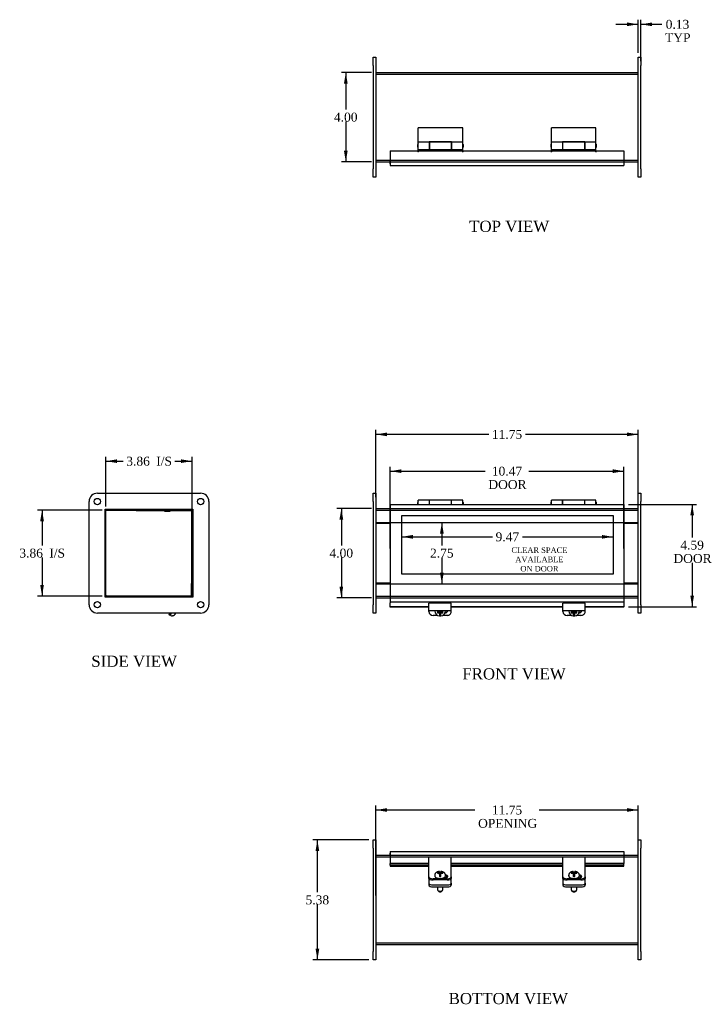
# Model space of a CAD drawing. Header units: inches. Extents: x 2 to 77.1, y 4.3 to 51.1.
# Tile 1 of 3: x 2 to 32.8, y 4.3 to 48.4. Entities that reach past the tile are written whole.
import ezdxf
from ezdxf.enums import TextEntityAlignment as Align
from ezdxf.lldxf.tags import DXFTag

# ---------------------------------------------------------------- set-up
doc = ezdxf.new("R2010")
doc.units = ezdxf.units.IN
doc.header["$MEASUREMENT"] = 0
for name, color, linetype in [('COM40176', 7, 'CONTINUOUS'), ('COM49226', 7, 'CONTINUOUS'), ('COM49227', 7, 'CONTINUOUS'), ('COM50014', 7, 'CONTINUOUS'), ('COM52631', 7, 'CONTINUOUS'), ('COM71012', 7, 'CONTINUOUS'), ('DEFAULT', 7, 'CONTINUOUS'), ('DV1_DEFAULT', 7, 'CONTINUOUS'), ('GSK11095', 7, 'CONTINUOUS'), ('HNG11000', 7, 'CONTINUOUS'), ('QLB30098', 7, 'CONTINUOUS'), ('SCS19419', 7, 'CONTINUOUS')]:
    doc.layers.add(name, color=color, linetype=linetype)
doc.styles.add('SEACAD_TIMES_NEW_ROMAN', font='times.ttf')
tags = doc.linetypes.add('HIDDEN2', pattern=[0.1875, 0.125, -0.0625]).pattern_tags.tags
tags[6:7] = [DXFTag(74, 4), DXFTag(75, 0), DXFTag(340, '0'), DXFTag(46, 0.0), DXFTag(50, 0.0), DXFTag(44, 0.0), DXFTag(45, 0.0)]
tags[4:5] = [DXFTag(74, 4), DXFTag(75, 0), DXFTag(340, '0'), DXFTag(46, 0.0), DXFTag(50, 0.0), DXFTag(44, 0.0), DXFTag(45, 0.0)]

# ---------------------------------------------------------------- blocks, each defined once
blk = doc.blocks.new('GDIMGGROUP')
at = {"layer": 'DEFAULT', "linetype": 'Continuous'}
for points in [[(16.51, 45.557), (16.677, 45.557), (16.594, 46.057)], [(16.51, 42.557), (16.594, 42.057), (16.677, 42.557)]]:
    blk.add_hatch(color=136, dxfattribs=at).paths.add_polyline_path(points)
at = {"layer": 'DEFAULT', "color": 136, "linetype": 'Continuous'}
for p, q in [((17.744, 46.057), (16.394, 46.057)), ((16.594, 46.057), (16.594, 44.397)), ((16.594, 43.857), (16.594, 42.057)), ((17.744, 42.057), (16.394, 42.057))]:
    blk.add_line(p, q, dxfattribs=at)
at = {"layer": 'DEFAULT', "color": 136, "linetype": 'Continuous', "style": 'SEACAD_TIMES_NEW_ROMAN'}
blk.add_text('4.00', height=0.4, dxfattribs=at).set_placement((16.063, 44.257), align=Align.TOP_LEFT)
blk = doc.blocks.new('GDIMGGROUP1')
at = {"layer": 'DEFAULT', "linetype": 'Continuous'}
for points in [[(16.31, 26.003), (16.477, 26.003), (16.394, 26.503)], [(16.31, 23.003), (16.394, 22.503), (16.477, 23.003)]]:
    blk.add_hatch(color=136, dxfattribs=at).paths.add_polyline_path(points)
at = {"layer": 'DEFAULT', "color": 136, "linetype": 'Continuous'}
for p, q in [((17.744, 26.503), (16.194, 26.503)), ((16.394, 26.503), (16.394, 24.843)), ((16.394, 24.303), (16.394, 22.503)), ((17.744, 22.503), (16.194, 22.503))]:
    blk.add_line(p, q, dxfattribs=at)
at = {"layer": 'DEFAULT', "color": 136, "linetype": 'Continuous', "style": 'SEACAD_TIMES_NEW_ROMAN'}
blk.add_text('4.00', height=0.4, dxfattribs=at).set_placement((15.863, 24.703), align=Align.TOP_LEFT)
blk = doc.blocks.new('GDIMGGROUP3')
at = {"layer": 'DEFAULT', "linetype": 'Continuous'}
for points in [[(18.444, 29.911), (17.944, 29.827), (18.444, 29.744)], [(29.194, 29.911), (29.194, 29.744), (29.694, 29.827)]]:
    blk.add_hatch(color=136, dxfattribs=at).paths.add_polyline_path(points)
at = {"layer": 'DEFAULT', "color": 136, "linetype": 'Continuous'}
for p, q in [((17.944, 27.015), (17.944, 30.027)), ((29.694, 27.015), (29.694, 30.027)), ((22.997, 29.827), (17.944, 29.827)), ((29.694, 29.827), (24.642, 29.827))]:
    blk.add_line(p, q, dxfattribs=at)
at = {"layer": 'DEFAULT', "color": 136, "linetype": 'Continuous', "style": 'SEACAD_TIMES_NEW_ROMAN'}
blk.add_text('11.75', height=0.4, dxfattribs=at).set_placement((23.137, 30.027), align=Align.TOP_LEFT)
blk = doc.blocks.new('GDIMGGROUP4')
at = {"layer": 'DEFAULT', "linetype": 'Continuous'}
for points in [[(19.085, 28.261), (18.585, 28.178), (19.085, 28.094)], [(28.553, 28.261), (28.553, 28.094), (29.053, 28.178)]]:
    blk.add_hatch(color=136, dxfattribs=at).paths.add_polyline_path(points)
at = {"layer": 'DEFAULT', "color": 136, "linetype": 'Continuous'}
for p, q in [((18.585, 24.703), (18.585, 28.378)), ((29.053, 24.703), (29.053, 28.378)), ((18.585, 28.178), (22.841, 28.178)), ((24.798, 28.178), (29.053, 28.178))]:
    blk.add_line(p, q, dxfattribs=at)
at = {"layer": 'DEFAULT', "color": 136, "linetype": 'Continuous', "style": 'SEACAD_TIMES_NEW_ROMAN'}
for s, p in [('10.47', (23.137, 28.378)), ('DOOR', (22.981, 27.778))]:
    blk.add_text(s, height=0.4, dxfattribs=at).set_placement(p, align=Align.TOP_LEFT)
blk = doc.blocks.new('GDIMGGROUP5')
at = {"layer": 'DEFAULT', "linetype": 'Continuous'}
for points in [[(32.196, 26.19), (32.113, 26.69), (32.03, 26.19)], [(32.196, 22.597), (32.03, 22.597), (32.113, 22.097)]]:
    blk.add_hatch(color=136, dxfattribs=at).paths.add_polyline_path(points)
at = {"layer": 'DEFAULT', "color": 136, "linetype": 'Continuous'}
for p, q in [((29.253, 26.69), (32.313, 26.69)), ((32.113, 26.69), (32.113, 25.203)), ((32.113, 24.063), (32.113, 22.097)), ((29.253, 22.097), (32.313, 22.097))]:
    blk.add_line(p, q, dxfattribs=at)
at = {"layer": 'DEFAULT', "color": 136, "linetype": 'Continuous', "style": 'SEACAD_TIMES_NEW_ROMAN'}
for s, p in [('4.59', (31.582, 25.063)), ('DOOR', (31.274, 24.463))]:
    blk.add_text(s, height=0.4, dxfattribs=at).set_placement(p, align=Align.TOP_LEFT)
blk = doc.blocks.new('GDIMGGROUP6')
at = {"layer": 'DEFAULT', "linetype": 'Continuous'}
for points in [[(2.901, 25.931), (3.067, 25.931), (2.984, 26.431)], [(2.901, 23.075), (2.984, 22.575), (3.067, 23.075)]]:
    blk.add_hatch(color=136, dxfattribs=at).paths.add_polyline_path(points)
at = {"layer": 'DEFAULT', "color": 136, "linetype": 'Continuous'}
for p, q in [((5.683, 26.431), (2.784, 26.431)), ((2.984, 26.431), (2.984, 24.843)), ((2.984, 24.303), (2.984, 22.575)), ((5.683, 22.575), (2.784, 22.575))]:
    blk.add_line(p, q, dxfattribs=at)
at = {"layer": 'DEFAULT', "color": 136, "linetype": 'Continuous', "style": 'SEACAD_TIMES_NEW_ROMAN'}
for s, p in [('I/S', (3.309, 24.703)), ('3.86', (1.967, 24.703))]:
    blk.add_text(s, height=0.4, dxfattribs=at).set_placement(p, align=Align.TOP_LEFT)
blk = doc.blocks.new('GDIMGGROUP8')
at = {"layer": 'DEFAULT', "linetype": 'Continuous'}
for points in [[(18.444, 13.066), (17.944, 12.983), (18.444, 12.9)], [(29.194, 13.066), (29.194, 12.9), (29.694, 12.983)]]:
    blk.add_hatch(color=136, dxfattribs=at).paths.add_polyline_path(points)
at = {"layer": 'DEFAULT', "color": 136, "linetype": 'Continuous'}
for p, q in [((17.944, 9.15), (17.944, 13.183)), ((17.944, 12.983), (22.381, 12.983)), ((25.258, 12.983), (29.694, 12.983)), ((29.694, 9.15), (29.694, 13.183))]:
    blk.add_line(p, q, dxfattribs=at)
at = {"layer": 'DEFAULT', "color": 136, "linetype": 'Continuous', "style": 'SEACAD_TIMES_NEW_ROMAN'}
for s, p in [('11.75', (23.137, 13.183)), ('OPENING', (22.521, 12.583))]:
    blk.add_text(s, height=0.4, dxfattribs=at).set_placement(p, align=Align.TOP_LEFT)
blk = doc.blocks.new('GDIMGGROUP9')
at = {"layer": 'DEFAULT', "linetype": 'Continuous'}
for points in [[(19.601, 25.149), (19.601, 25.316), (19.101, 25.233)], [(28.069, 25.149), (28.569, 25.233), (28.069, 25.316)]]:
    blk.add_hatch(color=136, dxfattribs=at).paths.add_polyline_path(points)
at = {"layer": 'DEFAULT', "color": 136, "linetype": 'Continuous'}
for p, q in [((19.101, 25.233), (23.165, 25.233)), ((24.506, 25.233), (28.569, 25.233))]:
    blk.add_line(p, q, dxfattribs=at)
at = {"layer": 'DEFAULT', "color": 136, "linetype": 'Continuous', "style": 'SEACAD_TIMES_NEW_ROMAN'}
blk.add_text('9.47', height=0.4, dxfattribs=at).set_placement((23.305, 25.433), align=Align.TOP_LEFT)
blk = doc.blocks.new('GDIMGGROUP10')
at = {"layer": 'DEFAULT', "linetype": 'Continuous'}
for points in [[(20.981, 25.378), (20.898, 25.878), (20.815, 25.378)], [(20.981, 23.628), (20.815, 23.628), (20.898, 23.128)]]:
    blk.add_hatch(color=136, dxfattribs=at).paths.add_polyline_path(points)
at = {"layer": 'DEFAULT', "color": 136, "linetype": 'Continuous'}
for p, q in [((20.898, 25.878), (20.898, 24.843)), ((20.898, 24.303), (20.898, 23.128))]:
    blk.add_line(p, q, dxfattribs=at)
at = {"layer": 'DEFAULT', "color": 136, "linetype": 'Continuous', "style": 'SEACAD_TIMES_NEW_ROMAN'}
blk.add_text('2.75', height=0.4, dxfattribs=at).set_placement((20.367, 24.703), align=Align.TOP_LEFT)
blk = doc.blocks.new('GDIMGGROUP11')
at = {"layer": 'DEFAULT', "linetype": 'Continuous'}
for points in [[(29.194, 48.301), (29.194, 48.135), (29.694, 48.218)], [(30.319, 48.301), (29.819, 48.218), (30.319, 48.135)]]:
    blk.add_hatch(color=136, dxfattribs=at).paths.add_polyline_path(points)
at = {"layer": 'DEFAULT', "color": 136, "linetype": 'Continuous'}
for p, q in [((28.694, 48.218), (29.694, 48.218)), ((29.694, 46.944), (29.694, 48.418)), ((29.819, 46.569), (29.819, 48.418)), ((29.819, 48.218), (30.558, 48.218)), ((30.558, 48.218), (30.758, 48.218))]:
    blk.add_line(p, q, dxfattribs=at)
at = {"layer": 'DEFAULT', "color": 136, "linetype": 'Continuous', "style": 'SEACAD_TIMES_NEW_ROMAN'}
for s, p in [('0.13', (30.927, 48.418)), ('TYP', (30.898, 47.818))]:
    blk.add_text(s, height=0.4, dxfattribs=at).set_placement(p, align=Align.TOP_LEFT)
blk = doc.blocks.new('GDIMGGROUP12')
at = {"layer": 'DEFAULT', "linetype": 'Continuous'}
for points in [[(15.238, 11.138), (15.404, 11.138), (15.321, 11.638)], [(15.238, 6.763), (15.321, 6.263), (15.404, 6.763)]]:
    blk.add_hatch(color=136, dxfattribs=at).paths.add_polyline_path(points)
at = {"layer": 'DEFAULT', "color": 136, "linetype": 'Continuous'}
for p, q in [((17.619, 11.638), (15.121, 11.638)), ((15.321, 9.29), (15.321, 11.638)), ((15.321, 6.263), (15.321, 8.75)), ((17.619, 6.263), (15.121, 6.263))]:
    blk.add_line(p, q, dxfattribs=at)
at = {"layer": 'DEFAULT', "color": 136, "linetype": 'Continuous', "style": 'SEACAD_TIMES_NEW_ROMAN'}
blk.add_text('5.38', height=0.4, dxfattribs=at).set_placement((14.79, 9.15), align=Align.TOP_LEFT)
blk = doc.blocks.new('GDIMGGROUP13')
at = {"layer": 'DEFAULT', "linetype": 'Continuous'}
for points in [[(6.347, 28.709), (5.847, 28.626), (6.347, 28.543)], [(9.203, 28.709), (9.203, 28.543), (9.703, 28.626)]]:
    blk.add_hatch(color=136, dxfattribs=at).paths.add_polyline_path(points)
at = {"layer": 'DEFAULT', "color": 136, "linetype": 'Continuous'}
for p, q in [((5.847, 26.595), (5.847, 28.826)), ((9.703, 26.047), (9.703, 28.826)), ((5.847, 28.626), (6.618, 28.626)), ((8.932, 28.626), (9.703, 28.626))]:
    blk.add_line(p, q, dxfattribs=at)
at = {"layer": 'DEFAULT', "color": 136, "linetype": 'Continuous', "style": 'SEACAD_TIMES_NEW_ROMAN'}
for s, p in [('3.86', (6.758, 28.826)), ('I/S', (8.1, 28.826))]:
    blk.add_text(s, height=0.4, dxfattribs=at).set_placement(p, align=Align.TOP_LEFT)

msp = doc.modelspace()

# ---------------------------------------------------------------- linework, layer by layer
at = {"layer": 'COM40176', "color": 7, "linetype": 'Continuous'}
for p, q in [((20.319, 22.027), (20.319, 22.252)), ((21.319, 22.252), (20.319, 22.252)), ((21.319, 22.027), (21.319, 22.252)), ((26.319, 22.027), (26.319, 22.252)), ((27.319, 22.252), (26.319, 22.252)), ((27.319, 22.027), (27.319, 22.252)), ((8.672, 21.734), (8.71, 21.815)), ((8.724, 21.709), (8.672, 21.734)), ((8.773, 21.815), (8.724, 21.709)), ((20.319, 21.933), (20.319, 22.027)), ((20.319, 21.88), (20.319, 21.933)), ((20.319, 21.933), (21.319, 21.933)), ((20.709, 21.709), (20.507, 21.709)), ((21.131, 21.709), (20.929, 21.709)), ((21.319, 21.933), (21.319, 22.027)), ((21.319, 21.88), (21.319, 21.933)), ((26.319, 21.933), (26.319, 22.027)), ((26.319, 21.88), (26.319, 21.933)), ((26.319, 21.933), (27.319, 21.933)), ((26.709, 21.709), (26.507, 21.709)), ((27.131, 21.709), (26.929, 21.709)), ((27.319, 21.933), (27.319, 22.027)), ((27.319, 21.88), (27.319, 21.933)), ((20.319, 10.745), (20.319, 10.867)), ((21.319, 10.867), (20.319, 10.867)), ((20.319, 10.165), (20.319, 10.745)), ((21.319, 10.745), (21.319, 10.867)), ((21.319, 10.165), (21.319, 10.745)), ((26.319, 10.745), (26.319, 10.867)), ((27.319, 10.867), (26.319, 10.867)), ((26.319, 10.165), (26.319, 10.745)), ((27.319, 10.745), (27.319, 10.867)), ((27.319, 10.165), (27.319, 10.745)), ((20.319, 10.127), (20.319, 10.165)), ((21.319, 10.127), (21.319, 10.165)), ((26.319, 10.127), (26.319, 10.165)), ((27.319, 10.127), (27.319, 10.165)), ((20.319, 9.978), (20.319, 10.127)), ((20.319, 9.927), (20.319, 9.978)), ((21.131, 9.899), (20.507, 9.899)), ((21.131, 9.847), (20.507, 9.847)), ((20.992, 9.945), (21.023, 9.945)), ((21.319, 9.978), (21.319, 10.127)), ((21.319, 9.978), (21.319, 9.927)), ((26.319, 9.978), (26.319, 10.127)), ((26.319, 9.927), (26.319, 9.978)), ((27.131, 9.899), (26.507, 9.899)), ((27.131, 9.847), (26.507, 9.847)), ((26.992, 9.945), (27.023, 9.945)), ((27.319, 9.978), (27.319, 10.127)), ((27.319, 9.978), (27.319, 9.927))]:
    msp.add_line(p, q, dxfattribs=at)
for centre, major_axis, ratio, start_param, end_param in [((20.507, 21.88), (-0.188, 0), 0.906308, 0, 1.570796), ((21.023, 21.936), (-0.141, 0), 0.906308, 1.64793, 3.121159), ((21.023, 21.96), (-0.14, 0), 0.906308, 1.73251, 2.930417), ((21.131, 21.88), (-0.188, 0), 0.906308, 1.570796, 3.141593), ((26.507, 21.88), (-0.188, 0), 0.906308, 0, 1.570796), ((27.023, 21.936), (-0.141, 0), 0.906308, 1.64793, 3.121159), ((27.023, 21.96), (-0.14, 0), 0.906308, 1.73251, 2.930417), ((27.131, 21.88), (-0.188, 0), 0.906308, 1.570796, 3.141593), ((20.507, 9.978), (-0.188, 0), 0.422618, 0, 1.570796), ((20.507, 9.927), (0.188, 0), 0.422618, 3.141593, 4.712389), ((21.023, 10.004), (-0.141, 0), 0.422618, 1.570796, 4.452234), ((21.023, 9.953), (-0.14, 0), 0.422618, 3.591638, 4.468206), ((21.131, 9.978), (-0.188, 0), 0.422618, 1.570796, 3.141593), ((21.131, 9.927), (0.188, 0), 0.422618, 4.712389, 6.283185), ((26.507, 9.978), (-0.188, 0), 0.422618, 0, 1.570796), ((26.507, 9.927), (0.188, 0), 0.422618, 3.141593, 4.712389), ((27.023, 10.004), (-0.141, 0), 0.422618, 1.570796, 4.452234), ((27.023, 9.953), (-0.14, 0), 0.422618, 3.591638, 4.468206), ((27.131, 9.978), (-0.188, 0), 0.422618, 1.570796, 3.141593), ((27.131, 9.927), (0.188, 0), 0.422618, 4.712389, 6.283185)]:
    msp.add_ellipse(centre, major_axis=major_axis, ratio=ratio, start_param=start_param, end_param=end_param, dxfattribs=at)
at = {"layer": 'COM49226', "color": 7, "linetype": 'Continuous'}
for p, q in [((17.944, 46.057), (29.694, 46.057)), ((17.944, 42.057), (18.585, 42.057)), ((29.053, 42.057), (29.694, 42.057)), ((17.944, 26.503), (18.585, 26.503)), ((29.053, 26.503), (29.694, 26.503)), ((5.847, 22.611), (5.847, 26.395)), ((5.883, 26.431), (9.667, 26.431)), ((9.703, 26.395), (9.703, 25.878)), ((9.703, 25.878), (9.744, 25.878)), ((17.944, 25.878), (18.585, 25.878)), ((29.053, 25.878), (29.694, 25.878)), ((9.703, 23.128), (9.703, 22.611)), ((9.703, 23.128), (9.744, 23.128)), ((17.944, 23.128), (18.585, 23.128)), ((29.053, 23.128), (29.694, 23.128)), ((9.667, 22.575), (5.883, 22.575)), ((17.944, 22.503), (18.585, 22.503)), ((29.053, 22.503), (29.694, 22.503)), ((17.944, 10.95), (18.585, 10.95)), ((29.053, 10.95), (29.694, 10.95)), ((17.944, 6.95), (29.694, 6.95))]:
    msp.add_line(p, q, dxfattribs=at)
at = {"layer": 'COM49226', "color": 7, "linetype": 'HIDDEN2'}
for p, q in [((17.944, 45.985), (29.694, 45.985)), ((17.944, 42.129), (29.694, 42.129)), ((18.585, 42.057), (29.053, 42.057)), ((18.585, 26.503), (29.053, 26.503)), ((17.944, 26.431), (29.694, 26.431)), ((18.585, 25.878), (29.053, 25.878)), ((18.585, 23.128), (29.053, 23.128)), ((17.944, 22.575), (29.694, 22.575)), ((18.585, 22.503), (29.053, 22.503)), ((17.944, 10.878), (29.694, 10.878)), ((18.585, 10.95), (29.053, 10.95)), ((17.944, 7.022), (29.694, 7.022))]:
    msp.add_line(p, q, dxfattribs=at)
at = {"layer": 'COM49226', "color": 7, "linetype": 'Continuous'}
for centre, start, end in [((5.883, 26.395), 90, 180), ((9.667, 26.395), 0, 90), ((5.883, 22.611), 180, 270), ((9.667, 22.611), 270, 0)]:
    msp.add_arc(centre, 0.036, start, end, dxfattribs=at)
at = {"layer": 'COM49227', "color": 7, "linetype": 'Continuous'}
for p, q in [((18.585, 42.541), (18.585, 41.993)), ((18.585, 42.541), (19.805, 42.541)), ((19.865, 42.541), (21.805, 42.541)), ((21.865, 42.541), (25.773, 42.541)), ((25.833, 42.541), (27.773, 42.541)), ((27.833, 42.541), (29.053, 42.541)), ((29.053, 42.541), (29.053, 41.993)), ((18.585, 41.993), (18.585, 41.885)), ((29.053, 41.993), (29.053, 41.885)), ((18.585, 41.885), (29.053, 41.885)), ((18.585, 26.69), (18.585, 26.582)), ((18.585, 26.69), (29.053, 26.69)), ((18.585, 26.582), (18.585, 22.423)), ((29.053, 26.69), (29.053, 26.582)), ((29.053, 26.582), (29.053, 22.423)), ((18.585, 22.423), (18.585, 22.315)), ((18.585, 22.315), (29.053, 22.315)), ((18.585, 22.315), (18.585, 22.27)), ((18.585, 22.097), (18.585, 22.27)), ((18.585, 22.079), (18.585, 22.097)), ((20.319, 22.097), (18.585, 22.097)), ((20.319, 22.079), (18.585, 22.079)), ((26.319, 22.097), (21.319, 22.097)), ((26.319, 22.079), (21.319, 22.079)), ((29.053, 22.097), (27.319, 22.097)), ((29.053, 22.079), (27.319, 22.079)), ((29.053, 22.423), (29.053, 22.315)), ((29.053, 22.315), (29.053, 22.27)), ((29.053, 22.27), (29.053, 22.097)), ((29.053, 22.079), (29.053, 22.097)), ((18.585, 11.122), (18.585, 11.014)), ((18.585, 11.122), (29.053, 11.122)), ((29.053, 11.122), (29.053, 11.014)), ((18.585, 11.014), (18.585, 10.582)), ((29.053, 11.014), (29.053, 10.582)), ((18.585, 10.513), (18.585, 10.582)), ((20.319, 10.582), (18.585, 10.582)), ((18.585, 10.513), (18.585, 10.469)), ((20.319, 10.513), (18.585, 10.513)), ((18.585, 10.469), (18.585, 10.466)), ((18.585, 10.466), (20.319, 10.466)), ((26.319, 10.582), (21.319, 10.582)), ((26.319, 10.513), (21.319, 10.513)), ((21.319, 10.466), (26.319, 10.466)), ((29.053, 10.582), (27.319, 10.582)), ((29.053, 10.513), (27.319, 10.513)), ((27.319, 10.466), (29.053, 10.466)), ((29.053, 10.513), (29.053, 10.582)), ((29.053, 10.469), (29.053, 10.513)), ((29.053, 10.469), (29.053, 10.466))]:
    msp.add_line(p, q, dxfattribs=at)
for centre in [(19.835, 42.541), (21.835, 42.541), (25.803, 42.541), (27.803, 42.541)]:
    msp.add_arc(centre, 0.03, 180, 0, dxfattribs=at)
at = {"layer": 'COM50014', "color": 7, "linetype": 'Continuous'}
for p, q in [((9.703, 23.159), (9.703, 25.847)), ((9.744, 25.847), (9.703, 25.847)), ((17.944, 25.847), (18.585, 25.847)), ((29.053, 25.847), (29.694, 25.847)), ((9.744, 23.159), (9.703, 23.159)), ((18.585, 23.159), (17.944, 23.159)), ((29.694, 23.159), (29.053, 23.159))]:
    msp.add_line(p, q, dxfattribs=at)
at = {"layer": 'COM52631', "color": 7, "linetype": 'Continuous'}
for p, q in [((21.046, 21.839), (21.067, 21.839)), ((27.046, 21.839), (27.067, 21.839)), ((20.319, 9.916), (20.319, 9.927)), ((20.319, 9.916), (20.319, 9.873)), ((20.319, 9.873), (20.319, 9.7)), ((21.319, 9.927), (21.319, 9.916)), ((21.319, 9.873), (21.319, 9.916)), ((21.319, 9.7), (21.319, 9.873)), ((26.319, 9.916), (26.319, 9.927)), ((26.319, 9.916), (26.319, 9.873)), ((26.319, 9.873), (26.319, 9.7)), ((27.319, 9.927), (27.319, 9.916)), ((27.319, 9.873), (27.319, 9.916)), ((27.319, 9.7), (27.319, 9.873)), ((20.319, 9.7), (20.319, 9.614)), ((20.507, 9.62), (21.131, 9.62)), ((20.507, 9.534), (21.131, 9.534)), ((21.319, 9.7), (21.319, 9.614)), ((26.319, 9.7), (26.319, 9.614)), ((26.507, 9.62), (27.131, 9.62)), ((26.507, 9.534), (27.131, 9.534)), ((27.319, 9.7), (27.319, 9.614))]:
    msp.add_line(p, q, dxfattribs=at)
for centre, start_param, end_param in [((20.507, 9.7), 0, 1.570796), ((20.507, 9.614), 0, 1.570796), ((21.131, 9.7), 1.570796, 3.141593), ((21.131, 9.614), 1.570796, 3.141593), ((26.507, 9.7), 0, 1.570796), ((26.507, 9.614), 0, 1.570796), ((27.131, 9.7), 1.570796, 3.141593), ((27.131, 9.614), 1.570796, 3.141593)]:
    msp.add_ellipse(centre, major_axis=(-0.188, 0), ratio=0.422618, start_param=start_param, end_param=end_param, dxfattribs=at)
at = {"layer": 'COM71012', "color": 7, "linetype": 'Continuous'}
for p, q in [((17.819, 46.744), (17.944, 46.744)), ((17.819, 46.369), (17.819, 46.744)), ((17.819, 46.369), (17.819, 41.744)), ((17.944, 46.744), (17.944, 46.369)), ((17.944, 46.369), (17.944, 41.744)), ((29.694, 46.369), (29.694, 46.744)), ((29.694, 46.744), (29.819, 46.744)), ((29.694, 41.744), (29.694, 46.369)), ((29.819, 46.744), (29.819, 46.369)), ((29.819, 41.744), (29.819, 46.369)), ((17.819, 41.369), (17.819, 41.744)), ((17.944, 41.744), (17.944, 41.369)), ((29.694, 41.369), (29.694, 41.744)), ((29.819, 41.744), (29.819, 41.369)), ((17.944, 41.369), (17.819, 41.369)), ((29.819, 41.369), (29.694, 41.369)), ((5.463, 27.19), (10.088, 27.19)), ((17.819, 26.815), (17.819, 27.19)), ((17.819, 27.19), (17.944, 27.19)), ((17.944, 27.19), (17.944, 26.815)), ((29.694, 27.19), (29.819, 27.19)), ((29.694, 26.815), (29.694, 27.19)), ((29.819, 27.19), (29.819, 26.815)), ((5.088, 22.19), (5.088, 26.815)), ((10.463, 26.815), (10.463, 22.19)), ((17.819, 26.815), (17.819, 22.19)), ((17.944, 26.815), (17.944, 22.19)), ((29.694, 22.19), (29.694, 26.815)), ((29.819, 22.19), (29.819, 26.815)), ((5.807, 22.534), (5.807, 26.471)), ((5.807, 26.471), (9.744, 26.471)), ((9.744, 26.471), (9.744, 22.534)), ((9.744, 22.534), (5.807, 22.534)), ((17.819, 21.815), (17.819, 22.19)), ((17.944, 22.19), (17.944, 21.815)), ((29.694, 21.815), (29.694, 22.19)), ((29.819, 22.19), (29.819, 21.815)), ((10.088, 21.815), (5.463, 21.815)), ((17.944, 21.815), (17.819, 21.815)), ((29.819, 21.815), (29.694, 21.815)), ((17.819, 11.263), (17.819, 11.638)), ((17.819, 11.638), (17.944, 11.638)), ((17.944, 11.638), (17.944, 11.263)), ((29.694, 11.263), (29.694, 11.638)), ((29.694, 11.638), (29.819, 11.638)), ((29.819, 11.638), (29.819, 11.263)), ((17.819, 11.263), (17.819, 6.638)), ((17.944, 11.263), (17.944, 6.638)), ((29.694, 6.638), (29.694, 11.263)), ((29.819, 6.638), (29.819, 11.263)), ((17.819, 6.263), (17.819, 6.638)), ((17.944, 6.638), (17.944, 6.263)), ((29.694, 6.263), (29.694, 6.638)), ((29.819, 6.638), (29.819, 6.263)), ((17.944, 6.263), (17.819, 6.263)), ((29.819, 6.263), (29.694, 6.263))]:
    msp.add_line(p, q, dxfattribs=at)
for centre in [(5.463, 26.815), (10.088, 26.815), (5.463, 22.19), (10.088, 22.19)]:
    msp.add_circle(centre, 0.141, dxfattribs=at)
for centre, start, end in [((5.463, 26.815), 90, 180), ((10.088, 26.815), 0, 90), ((5.463, 22.19), 180, 270), ((10.088, 22.19), 270, 0)]:
    msp.add_arc(centre, 0.375, start, end, dxfattribs=at)
at = {"layer": 'DV1_DEFAULT', "color": 7, "linetype": 'HIDDEN2'}
for p, q in [((19.101, 26.189), (28.569, 26.189)), ((19.101, 23.565), (19.101, 26.189)), ((28.569, 26.189), (28.569, 23.565)), ((28.569, 23.565), (19.101, 23.565))]:
    msp.add_line(p, q, dxfattribs=at)
at = {"layer": 'GSK11095', "color": 7, "linetype": 'Continuous'}
for p, q in [((18.585, 41.957), (18.585, 42.145)), ((18.585, 42.145), (18.585, 42.145)), ((18.585, 41.957), (18.585, 41.957)), ((29.053, 42.057), (29.053, 41.957)), ((29.053, 41.957), (29.053, 41.957)), ((18.585, 25.868), (18.585, 26.618)), ((18.585, 26.618), (18.585, 26.618)), ((9.687, 26.424), (9.687, 25.868)), ((9.687, 25.868), (9.744, 25.868)), ((9.687, 25.868), (9.687, 25.868)), ((9.687, 25.868), (9.687, 23.138)), ((18.585, 25.868), (18.585, 25.868)), ((9.687, 23.138), (9.687, 23.137)), ((9.687, 23.138), (9.744, 23.138)), ((9.687, 23.138), (9.687, 23.138)), ((9.687, 23.137), (9.687, 23.137)), ((9.687, 23.137), (9.744, 23.137)), ((9.687, 22.581), (9.687, 23.137)), ((29.053, 23.137), (29.053, 22.387)), ((29.053, 23.137), (29.053, 23.137)), ((29.053, 22.387), (29.053, 22.387)), ((18.585, 10.95), (18.585, 11.05)), ((18.585, 11.05), (18.585, 11.05)), ((29.053, 11.05), (29.053, 10.862)), ((29.053, 11.05), (29.053, 11.05)), ((29.053, 10.862), (29.053, 10.862))]:
    msp.add_line(p, q, dxfattribs=at)
at = {"layer": 'HNG11000', "color": 7, "linetype": 'Continuous'}
for p, q in [((19.835, 42.939), (19.835, 43.582)), ((21.835, 43.582), (19.835, 43.582)), ((21.835, 42.939), (21.835, 43.582)), ((25.803, 42.939), (25.803, 43.582)), ((27.803, 43.582), (25.803, 43.582)), ((27.803, 42.939), (27.803, 43.582)), ((19.835, 42.601), (19.835, 42.939)), ((20.335, 42.939), (19.835, 42.939)), ((20.335, 42.947), (20.335, 42.939)), ((21.335, 42.947), (20.335, 42.947)), ((20.335, 42.939), (20.335, 42.601)), ((20.34, 42.86), (20.335, 42.86)), ((20.34, 42.939), (20.34, 42.601)), ((21.33, 42.939), (20.34, 42.939)), ((21.33, 42.939), (21.33, 42.601)), ((21.335, 42.86), (21.33, 42.86)), ((21.335, 42.939), (21.335, 42.947)), ((21.335, 42.601), (21.335, 42.939)), ((21.835, 42.939), (21.335, 42.939)), ((21.835, 42.601), (21.835, 42.939)), ((25.803, 42.601), (25.803, 42.939)), ((26.303, 42.939), (25.803, 42.939)), ((26.303, 42.947), (26.303, 42.939)), ((27.303, 42.947), (26.303, 42.947)), ((26.303, 42.939), (26.303, 42.601)), ((26.308, 42.86), (26.303, 42.86)), ((26.308, 42.939), (26.308, 42.601)), ((27.298, 42.939), (26.308, 42.939)), ((27.298, 42.939), (27.298, 42.601)), ((27.303, 42.86), (27.298, 42.86)), ((27.303, 42.939), (27.303, 42.947)), ((27.303, 42.601), (27.303, 42.939)), ((27.803, 42.939), (27.303, 42.939)), ((27.803, 42.601), (27.803, 42.939)), ((19.81, 42.81), (19.81, 42.73)), ((19.835, 42.601), (20.335, 42.601)), ((19.835, 42.511), (19.835, 42.582)), ((19.835, 42.582), (20.34, 42.582)), ((20.335, 42.68), (20.34, 42.68)), ((20.34, 42.601), (20.34, 42.582)), ((20.34, 42.601), (21.33, 42.601)), ((21.33, 42.68), (21.335, 42.68)), ((21.33, 42.601), (21.33, 42.582)), ((21.835, 42.582), (21.33, 42.582)), ((21.335, 42.601), (21.835, 42.601)), ((21.835, 42.511), (21.835, 42.582)), ((21.86, 42.73), (21.86, 42.81)), ((25.778, 42.81), (25.778, 42.73)), ((25.803, 42.601), (26.303, 42.601)), ((25.803, 42.511), (25.803, 42.582)), ((25.803, 42.582), (26.308, 42.582)), ((26.303, 42.68), (26.308, 42.68)), ((26.308, 42.601), (26.308, 42.582)), ((26.308, 42.601), (27.298, 42.601)), ((27.298, 42.68), (27.303, 42.68)), ((27.298, 42.601), (27.298, 42.582)), ((27.803, 42.582), (27.298, 42.582)), ((27.303, 42.601), (27.803, 42.601)), ((27.803, 42.511), (27.803, 42.582)), ((27.828, 42.73), (27.828, 42.81)), ((19.81, 26.752), (19.81, 26.69)), ((19.835, 26.69), (19.835, 26.881)), ((20.335, 26.881), (19.835, 26.881)), ((20.335, 26.881), (20.335, 26.69)), ((20.34, 26.802), (20.335, 26.802)), ((20.34, 26.69), (20.34, 26.881)), ((21.33, 26.881), (20.34, 26.881)), ((21.33, 26.69), (21.33, 26.881)), ((21.335, 26.802), (21.33, 26.802)), ((21.335, 26.69), (21.335, 26.881)), ((21.835, 26.881), (21.335, 26.881)), ((21.835, 26.69), (21.835, 26.881)), ((21.86, 26.69), (21.86, 26.752)), ((25.778, 26.752), (25.778, 26.69)), ((25.803, 26.69), (25.803, 26.881)), ((26.303, 26.881), (25.803, 26.881)), ((26.303, 26.881), (26.303, 26.69)), ((26.308, 26.802), (26.303, 26.802)), ((26.308, 26.69), (26.308, 26.881)), ((27.298, 26.881), (26.308, 26.881)), ((27.298, 26.69), (27.298, 26.881)), ((27.303, 26.802), (27.298, 26.802)), ((27.303, 26.69), (27.303, 26.881)), ((27.803, 26.881), (27.303, 26.881)), ((27.803, 26.69), (27.803, 26.881)), ((27.828, 26.69), (27.828, 26.752))]:
    msp.add_line(p, q, dxfattribs=at)
for centre, start, end in [((19.86, 42.81), 120, 180), ((21.81, 42.81), 0, 60), ((25.828, 42.81), 120, 180), ((27.778, 42.81), 0, 60), ((19.86, 42.73), 180, 240), ((21.81, 42.73), 300, 0), ((25.828, 42.73), 180, 240), ((27.778, 42.73), 300, 0), ((19.86, 26.752), 120, 180), ((21.81, 26.752), 0, 60), ((25.828, 26.752), 120, 180), ((27.778, 26.752), 0, 60)]:
    msp.add_arc(centre, 0.05, start, end, dxfattribs=at)
at = {"layer": 'QLB30098', "color": 7, "linetype": 'Continuous'}
for p, q in [((7.203, 26.401), (7.203, 26.431)), ((7.578, 26.401), (7.203, 26.401)), ((9.328, 26.401), (7.578, 26.401)), ((8.472, 26.391), (8.472, 26.401)), ((8.472, 26.391), (8.486, 26.391)), ((8.486, 26.401), (8.486, 26.389)), ((8.486, 26.391), (8.722, 26.391)), ((8.49, 26.391), (8.49, 26.389)), ((8.567, 26.391), (8.567, 26.389)), ((8.696, 26.389), (8.696, 26.391)), ((8.722, 26.389), (8.722, 26.401)), ((9.687, 26.401), (9.328, 26.401))]:
    msp.add_line(p, q, dxfattribs=at)
at = {"layer": 'SCS19419', "color": 7, "linetype": 'Continuous'}
for p, q in [((8.751, 21.708), (8.778, 21.695)), ((8.822, 21.684), (8.823, 21.685)), ((8.966, 21.815), (8.939, 21.758)), ((20.579, 21.925), (20.579, 21.913)), ((20.696, 21.894), (20.696, 21.83)), ((20.705, 21.894), (20.696, 21.894)), ((20.696, 21.862), (20.762, 21.862)), ((20.696, 21.83), (20.705, 21.83)), ((20.761, 21.894), (20.705, 21.894)), ((20.705, 21.83), (20.761, 21.83)), ((20.746, 21.894), (20.746, 21.873)), ((20.796, 21.892), (20.746, 21.892)), ((20.746, 21.873), (20.796, 21.873)), ((20.761, 21.894), (20.786, 21.916)), ((20.761, 21.83), (20.761, 21.858)), ((20.786, 21.808), (20.761, 21.83)), ((20.786, 21.933), (20.786, 21.916)), ((20.796, 21.918), (20.786, 21.918)), ((20.786, 21.835), (20.786, 21.808)), ((20.786, 21.808), (20.786, 21.758)), ((20.786, 21.758), (20.786, 21.686)), ((20.796, 21.933), (20.796, 21.918)), ((20.796, 21.892), (20.796, 21.873)), ((20.796, 21.873), (20.796, 21.827)), ((20.846, 21.846), (20.796, 21.846)), ((20.796, 21.827), (20.846, 21.827)), ((20.846, 21.918), (20.846, 21.933)), ((20.856, 21.918), (20.846, 21.918)), ((20.846, 21.892), (20.846, 21.873)), ((20.896, 21.892), (20.846, 21.892)), ((20.846, 21.873), (20.896, 21.873)), ((20.846, 21.839), (20.846, 21.873)), ((20.846, 21.839), (20.846, 21.839)), ((20.846, 21.827), (20.846, 21.839)), ((20.856, 21.916), (20.856, 21.933)), ((20.856, 21.916), (20.881, 21.894)), ((20.856, 21.808), (20.856, 21.835)), ((20.881, 21.83), (20.856, 21.808)), ((20.856, 21.758), (20.856, 21.808)), ((20.856, 21.687), (20.856, 21.758)), ((20.879, 21.862), (20.946, 21.862)), ((20.934, 21.894), (20.881, 21.894)), ((20.881, 21.858), (20.881, 21.83)), ((20.881, 21.83), (20.934, 21.83)), ((20.896, 21.873), (20.896, 21.894)), ((20.946, 21.894), (20.934, 21.894)), ((20.934, 21.83), (20.946, 21.831)), ((20.946, 21.831), (20.946, 21.894)), ((21.059, 21.913), (21.059, 21.925)), ((26.579, 21.925), (26.579, 21.913)), ((26.696, 21.894), (26.696, 21.83)), ((26.705, 21.894), (26.696, 21.894)), ((26.696, 21.862), (26.762, 21.862)), ((26.696, 21.83), (26.705, 21.83)), ((26.761, 21.894), (26.705, 21.894)), ((26.705, 21.83), (26.761, 21.83)), ((26.746, 21.894), (26.746, 21.873)), ((26.796, 21.892), (26.746, 21.892)), ((26.746, 21.873), (26.796, 21.873)), ((26.761, 21.894), (26.786, 21.916)), ((26.761, 21.83), (26.761, 21.858)), ((26.786, 21.808), (26.761, 21.83)), ((26.786, 21.933), (26.786, 21.916)), ((26.796, 21.918), (26.786, 21.918)), ((26.786, 21.835), (26.786, 21.808)), ((26.786, 21.808), (26.786, 21.758)), ((26.786, 21.758), (26.786, 21.686)), ((26.796, 21.933), (26.796, 21.918)), ((26.796, 21.892), (26.796, 21.873)), ((26.796, 21.873), (26.796, 21.827)), ((26.846, 21.846), (26.796, 21.846)), ((26.796, 21.827), (26.846, 21.827)), ((26.846, 21.918), (26.846, 21.933)), ((26.856, 21.918), (26.846, 21.918)), ((26.846, 21.892), (26.846, 21.873)), ((26.896, 21.892), (26.846, 21.892)), ((26.846, 21.873), (26.896, 21.873)), ((26.846, 21.839), (26.846, 21.873)), ((26.846, 21.839), (26.846, 21.839)), ((26.846, 21.827), (26.846, 21.839)), ((26.856, 21.916), (26.856, 21.933)), ((26.856, 21.916), (26.881, 21.894)), ((26.856, 21.808), (26.856, 21.835)), ((26.881, 21.83), (26.856, 21.808)), ((26.856, 21.758), (26.856, 21.808)), ((26.856, 21.687), (26.856, 21.758)), ((26.879, 21.862), (26.946, 21.862)), ((26.934, 21.894), (26.881, 21.894)), ((26.881, 21.858), (26.881, 21.83)), ((26.881, 21.83), (26.934, 21.83)), ((26.896, 21.873), (26.896, 21.894)), ((26.946, 21.894), (26.934, 21.894)), ((26.934, 21.83), (26.946, 21.831)), ((26.946, 21.831), (26.946, 21.894)), ((27.059, 21.913), (27.059, 21.925)), ((20.696, 10.178), (20.696, 10.148)), ((20.705, 10.178), (20.696, 10.178)), ((20.761, 10.178), (20.705, 10.178)), ((20.761, 10.178), (20.786, 10.188)), ((20.761, 10.148), (20.761, 10.178)), ((20.786, 10.212), (20.786, 10.224)), ((20.786, 10.212), (20.786, 10.188)), ((20.786, 10.188), (20.786, 10.138)), ((20.856, 10.223), (20.856, 10.211)), ((20.856, 10.188), (20.856, 10.211)), ((20.856, 10.138), (20.856, 10.188)), ((20.856, 10.188), (20.881, 10.178)), ((20.934, 10.178), (20.881, 10.178)), ((20.881, 10.178), (20.881, 10.148)), ((20.946, 10.177), (20.934, 10.178)), ((20.946, 10.148), (20.946, 10.177)), ((26.696, 10.178), (26.696, 10.148)), ((26.705, 10.178), (26.696, 10.178)), ((26.761, 10.178), (26.705, 10.178)), ((26.761, 10.178), (26.786, 10.188)), ((26.761, 10.148), (26.761, 10.178)), ((26.786, 10.212), (26.786, 10.224)), ((26.786, 10.212), (26.786, 10.188)), ((26.786, 10.188), (26.786, 10.138)), ((26.856, 10.223), (26.856, 10.211)), ((26.856, 10.188), (26.856, 10.211)), ((26.856, 10.138), (26.856, 10.188)), ((26.856, 10.188), (26.881, 10.178)), ((26.934, 10.178), (26.881, 10.178)), ((26.881, 10.178), (26.881, 10.148)), ((26.946, 10.177), (26.934, 10.178)), ((26.946, 10.148), (26.946, 10.177)), ((20.579, 10.054), (20.579, 10.027)), ((20.696, 10.148), (20.705, 10.148)), ((20.705, 10.148), (20.761, 10.148)), ((20.786, 10.138), (20.761, 10.148)), ((20.786, 10.138), (20.786, 10.114)), ((20.786, 10.114), (20.786, 10.009)), ((20.796, 10.106), (20.786, 10.106)), ((20.786, 10.085), (20.796, 10.085)), ((20.796, 10.127), (20.796, 10.106)), ((20.846, 10.127), (20.796, 10.127)), ((20.796, 10.085), (20.796, 10.106)), ((20.796, 10.087), (20.846, 10.087)), ((20.796, 10.085), (20.796, 10.064)), ((20.796, 10.064), (20.846, 10.064)), ((20.846, 10.12), (20.846, 10.127)), ((20.846, 10.12), (20.846, 10.12)), ((20.846, 10.106), (20.846, 10.12)), ((20.856, 10.106), (20.846, 10.106)), ((20.846, 10.085), (20.846, 10.106)), ((20.846, 10.085), (20.856, 10.085)), ((20.846, 10.07), (20.846, 10.085)), ((20.846, 10.064), (20.846, 10.07)), ((20.881, 10.148), (20.856, 10.138)), ((20.856, 10.115), (20.856, 10.138)), ((20.856, 10.01), (20.856, 10.115)), ((20.881, 10.148), (20.934, 10.148)), ((20.934, 10.148), (20.946, 10.148)), ((21.059, 10.027), (21.059, 10.054)), ((26.579, 10.054), (26.579, 10.027)), ((26.696, 10.148), (26.705, 10.148)), ((26.705, 10.148), (26.761, 10.148)), ((26.786, 10.138), (26.761, 10.148)), ((26.786, 10.138), (26.786, 10.114)), ((26.786, 10.114), (26.786, 10.009)), ((26.796, 10.106), (26.786, 10.106)), ((26.786, 10.085), (26.796, 10.085)), ((26.796, 10.127), (26.796, 10.106)), ((26.846, 10.127), (26.796, 10.127)), ((26.796, 10.085), (26.796, 10.106)), ((26.796, 10.087), (26.846, 10.087)), ((26.796, 10.085), (26.796, 10.064)), ((26.796, 10.064), (26.846, 10.064)), ((26.846, 10.12), (26.846, 10.127)), ((26.846, 10.12), (26.846, 10.12)), ((26.846, 10.106), (26.846, 10.12)), ((26.856, 10.106), (26.846, 10.106)), ((26.846, 10.085), (26.846, 10.106)), ((26.846, 10.085), (26.856, 10.085)), ((26.846, 10.07), (26.846, 10.085)), ((26.846, 10.064), (26.846, 10.07)), ((26.881, 10.148), (26.856, 10.138)), ((26.856, 10.115), (26.856, 10.138)), ((26.856, 10.01), (26.856, 10.115)), ((26.881, 10.148), (26.934, 10.148)), ((26.934, 10.148), (26.946, 10.148)), ((27.059, 10.027), (27.059, 10.054)), ((20.696, 9.534), (20.696, 9.396)), ((20.711, 9.372), (20.764, 9.329)), ((20.875, 9.329), (20.928, 9.372)), ((20.942, 9.396), (20.942, 9.534)), ((26.696, 9.534), (26.696, 9.396)), ((26.711, 9.372), (26.764, 9.329)), ((26.875, 9.329), (26.928, 9.372)), ((26.942, 9.396), (26.942, 9.534))]:
    msp.add_line(p, q, dxfattribs=at)
for centre, radius, start, end in [((8.761, 21.731), 0.025, 155, 245), ((8.829, 21.804), 0.12, 245, 267.0243), ((20.811, 21.916), 0.231, 180.447, 264.1191), ((20.799, 21.757), 0.0719, 259.6722, 267.696), ((20.846, 21.804), 0.0236, 88.9715, 90), ((20.842, 21.756), 0.0702, 272.8998, 281.1356), ((20.828, 21.917), 0.231, 276.5791, 358.6575), ((20.829, 21.915), 0.231, 3.2618, 4.5861), ((26.811, 21.916), 0.231, 180.447, 264.1191), ((26.799, 21.757), 0.0719, 259.6722, 267.696), ((26.846, 21.804), 0.0236, 88.9715, 90), ((26.842, 21.756), 0.0702, 272.8998, 281.1356), ((26.828, 21.917), 0.231, 276.5791, 358.6575), ((26.829, 21.915), 0.231, 3.2618, 4.5861), ((20.797, 10.009), 0.0111, 177.5964, 264.1762), ((20.846, 10.138), 0.011, 270, 272.2047), ((20.846, 10.075), 0.011, 270, 272.2047), ((20.845, 10.009), 0.0112, 276.1761, 2.3347), ((26.797, 10.009), 0.0111, 177.5964, 264.1762), ((26.846, 10.138), 0.011, 270, 272.2047), ((26.846, 10.075), 0.011, 270, 272.2047), ((26.845, 10.009), 0.0112, 276.1761, 2.3347)]:
    msp.add_arc(centre, radius, start, end, dxfattribs=at)
for centre, major_axis, ratio, start_param, end_param in [((20.819, 21.925), (0.24, 0), 0.906308, 3.104972, 3.141593), ((20.796, 21.858), (-0.035, 0), 0.422618, 5.993434, 6.283185), ((20.796, 21.835), (0.01, 0), 0.422618, 1.570796, 3.141593), ((20.819, 21.894), (-0.231, 0), 0.906308, 1.468738, 1.685388), ((20.846, 21.835), (0.01, 0), 0.422618, 0, 1.528344), ((20.846, 21.858), (-0.035, 0), 0.422618, 3.141593, 3.431344), ((20.819, 21.925), (0.24, 0), 0.906308, 0, 0.011826), ((26.819, 21.925), (0.24, 0), 0.906308, 3.104972, 3.141593), ((26.796, 21.858), (-0.035, 0), 0.422618, 5.993434, 6.283185), ((26.796, 21.835), (0.01, 0), 0.422618, 1.570796, 3.141593), ((26.819, 21.894), (-0.231, 0), 0.906308, 1.468738, 1.685388), ((26.846, 21.835), (0.01, 0), 0.422618, 0, 1.528344), ((26.846, 21.858), (-0.035, 0), 0.422618, 3.141593, 3.431344), ((26.819, 21.925), (0.24, 0), 0.906308, 0, 0.011826), ((20.819, 10.095), (0.231, 0), 0.422618, 1.456205, 1.672855), ((26.819, 10.095), (0.231, 0), 0.422618, 1.456205, 1.672855), ((20.796, 10.129), (-0.01, 0), 0.906308, 0, 1.570796), ((20.796, 10.079), (0.01, 0), 0.906308, 3.141593, 4.712389), ((20.819, 10.095), (-0.231, 0), 0.422618, 1.468738, 1.685388), ((20.846, 10.129), (-0.01, 0), 0.906308, 1.613249, 3.141593), ((20.846, 10.079), (0.01, 0), 0.906308, 4.754841, 6.283185), ((26.796, 10.129), (-0.01, 0), 0.906308, 0, 1.570796), ((26.796, 10.079), (0.01, 0), 0.906308, 3.141593, 4.712389), ((26.819, 10.095), (-0.231, 0), 0.422618, 1.468738, 1.685388), ((26.846, 10.129), (-0.01, 0), 0.906308, 1.613249, 3.141593), ((26.846, 10.079), (0.01, 0), 0.906308, 4.754841, 6.283185), ((20.819, 9.396), (-0.123, 0), 0.422618, 0, 3.141593), ((20.819, 9.342), (0.063, 0), 0.422618, 3.626705, 5.798073), ((26.819, 9.396), (-0.123, 0), 0.422618, 0, 3.141593), ((26.819, 9.342), (0.063, 0), 0.422618, 3.626705, 5.798073)]:
    msp.add_ellipse(centre, major_axis=major_axis, ratio=ratio, start_param=start_param, end_param=end_param, dxfattribs=at)
for points, knots in [([(8.823, 21.685), (8.823, 21.686), (8.824, 21.686), (8.829, 21.686), (8.832, 21.686), (8.834, 21.686)], [0, 0, 0, 0, 0.5, 0.5, 1, 1, 1, 1]), ([(8.939, 21.758), (8.935, 21.748), (8.929, 21.738), (8.914, 21.721), (8.906, 21.714), (8.892, 21.704), (8.887, 21.701), (8.877, 21.696), (8.872, 21.694), (8.857, 21.689), (8.845, 21.687), (8.834, 21.686)], [0, 0, 0, 0, 0.25, 0.25, 0.5, 0.5, 0.625, 0.625, 0.75, 0.75, 1, 1, 1, 1]), ([(20.762, 21.862), (20.767, 21.858), (20.773, 21.853), (20.781, 21.847), (20.783, 21.845), (20.788, 21.842), (20.789, 21.841), (20.792, 21.84), (20.794, 21.839), (20.796, 21.839)], [0, 0, 0, 0, 0.5, 0.5, 0.75, 0.75, 0.875, 0.875, 1, 1, 1, 1]), ([(20.846, 21.839), (20.848, 21.839), (20.85, 21.84), (20.853, 21.841), (20.854, 21.842), (20.859, 21.845), (20.861, 21.847), (20.869, 21.853), (20.874, 21.858), (20.879, 21.862)], [0, 0, 0, 0, 0.125, 0.125, 0.25, 0.25, 0.5, 0.5, 1, 1, 1, 1]), ([(26.762, 21.862), (26.767, 21.858), (26.773, 21.853), (26.781, 21.847), (26.783, 21.845), (26.788, 21.842), (26.789, 21.841), (26.792, 21.84), (26.794, 21.839), (26.796, 21.839)], [0, 0, 0, 0, 0.5, 0.5, 0.75, 0.75, 0.875, 0.875, 1, 1, 1, 1]), ([(26.846, 21.839), (26.848, 21.839), (26.85, 21.84), (26.853, 21.841), (26.854, 21.842), (26.859, 21.845), (26.861, 21.847), (26.869, 21.853), (26.874, 21.858), (26.879, 21.862)], [0, 0, 0, 0, 0.125, 0.125, 0.25, 0.25, 0.5, 0.5, 1, 1, 1, 1]), ([(20.786, 10.223), (20.779, 10.223), (20.763, 10.221), (20.736, 10.216), (20.708, 10.209), (20.68, 10.198), (20.657, 10.185), (20.636, 10.171), (20.619, 10.154), (20.605, 10.137), (20.593, 10.117), (20.585, 10.096), (20.58, 10.075), (20.58, 10.062), (20.58, 10.054)], [0, 0, 0, 0, 0.063961, 0.160648, 0.261208, 0.367743, 0.461131, 0.547459, 0.628683, 0.706754, 0.782955, 0.858096, 0.932702, 1, 1, 1, 1]), ([(20.786, 10.199), (20.786, 10.197), (20.787, 10.195), (20.79, 10.193), (20.793, 10.192), (20.796, 10.192)], [0, 0, 0, 0, 0.5, 0.5, 1, 1, 1, 1]), ([(20.846, 10.192), (20.849, 10.192), (20.851, 10.193), (20.855, 10.195), (20.856, 10.197), (20.856, 10.199)], [0, 0, 0, 0, 0.5, 0.5, 1, 1, 1, 1]), ([(21.059, 10.054), (21.059, 10.062), (21.059, 10.076), (21.053, 10.097), (21.045, 10.118), (21.034, 10.137), (21.02, 10.154), (21.004, 10.169), (20.986, 10.183), (20.964, 10.195), (20.94, 10.206), (20.913, 10.214), (20.884, 10.22), (20.866, 10.222), (20.856, 10.223)], [0, 0, 0, 0, 0.070282, 0.147466, 0.222982, 0.297817, 0.373082, 0.450159, 0.5308, 0.617044, 0.710357, 0.809465, 0.908817, 1, 1, 1, 1]), ([(26.786, 10.223), (26.779, 10.223), (26.763, 10.221), (26.736, 10.216), (26.708, 10.209), (26.68, 10.198), (26.657, 10.185), (26.636, 10.171), (26.619, 10.154), (26.605, 10.137), (26.593, 10.117), (26.585, 10.096), (26.58, 10.075), (26.58, 10.062), (26.58, 10.054)], [0, 0, 0, 0, 0.063961, 0.160648, 0.261208, 0.367743, 0.461131, 0.547459, 0.628683, 0.706754, 0.782955, 0.858096, 0.932702, 1, 1, 1, 1]), ([(26.786, 10.199), (26.786, 10.197), (26.787, 10.195), (26.79, 10.193), (26.793, 10.192), (26.796, 10.192)], [0, 0, 0, 0, 0.5, 0.5, 1, 1, 1, 1]), ([(26.846, 10.192), (26.849, 10.192), (26.851, 10.193), (26.855, 10.195), (26.856, 10.197), (26.856, 10.199)], [0, 0, 0, 0, 0.5, 0.5, 1, 1, 1, 1]), ([(27.059, 10.054), (27.059, 10.062), (27.059, 10.076), (27.053, 10.097), (27.045, 10.118), (27.034, 10.137), (27.02, 10.154), (27.004, 10.169), (26.986, 10.183), (26.964, 10.195), (26.94, 10.206), (26.913, 10.214), (26.884, 10.22), (26.866, 10.222), (26.856, 10.223)], [0, 0, 0, 0, 0.070282, 0.147466, 0.222982, 0.297817, 0.373082, 0.450159, 0.5308, 0.617044, 0.710357, 0.809465, 0.908817, 1, 1, 1, 1]), ([(20.58, 10.027), (20.58, 10.026), (20.579, 10.02), (20.582, 10.009), (20.588, 9.994), (20.597, 9.98), (20.61, 9.967), (20.627, 9.955), (20.647, 9.944), (20.67, 9.935), (20.695, 9.926), (20.722, 9.92), (20.751, 9.915), (20.781, 9.912), (20.811, 9.911), (20.841, 9.911), (20.871, 9.913), (20.9, 9.917), (20.928, 9.923), (20.954, 9.93), (20.978, 9.938), (21, 9.948), (21.02, 9.96), (21.035, 9.973), (21.047, 9.987), (21.055, 10.001), (21.059, 10.015), (21.059, 10.023), (21.059, 10.027)], [0, 0, 0, 0, 0.005205, 0.040607, 0.075877, 0.11243, 0.151327, 0.192608, 0.235268, 0.278082, 0.320556, 0.362675, 0.404516, 0.446168, 0.487709, 0.52921, 0.570728, 0.612313, 0.654036, 0.695981, 0.73825, 0.780962, 0.824225, 0.867988, 0.906266, 0.942129, 0.976278, 1, 1, 1, 1]), ([(20.796, 10.12), (20.794, 10.12), (20.792, 10.12), (20.789, 10.12), (20.788, 10.119), (20.786, 10.119), (20.786, 10.119), (20.786, 10.119)], [0, 0, 0, 0, 0.125, 0.125, 0.25, 0.25, 0.2594464, 0.2594464, 0.2594464, 0.2594464]), ([(20.856, 10.119), (20.856, 10.119), (20.856, 10.119), (20.854, 10.119), (20.853, 10.119), (20.85, 10.12), (20.848, 10.12), (20.846, 10.12)], [0.7477145, 0.7477145, 0.7477145, 0.7477145, 0.75, 0.75, 0.875, 0.875, 1, 1, 1, 1]), ([(26.58, 10.027), (26.58, 10.026), (26.579, 10.02), (26.582, 10.009), (26.588, 9.994), (26.597, 9.98), (26.61, 9.967), (26.627, 9.955), (26.647, 9.944), (26.67, 9.935), (26.695, 9.926), (26.722, 9.92), (26.751, 9.915), (26.781, 9.912), (26.811, 9.911), (26.841, 9.911), (26.871, 9.913), (26.9, 9.917), (26.928, 9.923), (26.954, 9.93), (26.978, 9.938), (27, 9.948), (27.02, 9.96), (27.035, 9.973), (27.047, 9.987), (27.055, 10.001), (27.059, 10.015), (27.059, 10.023), (27.059, 10.027)], [0, 0, 0, 0, 0.005205, 0.040607, 0.075877, 0.11243, 0.151327, 0.192608, 0.235268, 0.278082, 0.320556, 0.362675, 0.404516, 0.446168, 0.487709, 0.52921, 0.570728, 0.612313, 0.654036, 0.695981, 0.73825, 0.780962, 0.824225, 0.867988, 0.906266, 0.942129, 0.976278, 1, 1, 1, 1]), ([(26.796, 10.12), (26.794, 10.12), (26.792, 10.12), (26.789, 10.12), (26.788, 10.119), (26.786, 10.119), (26.785, 10.118), (26.784, 10.118)], [0, 0, 0, 0, 0.125, 0.125, 0.25, 0.25, 0.3043336, 0.3043336, 0.3043336, 0.3043336]), ([(26.856, 10.119), (26.856, 10.119), (26.856, 10.119), (26.854, 10.119), (26.853, 10.119), (26.85, 10.12), (26.848, 10.12), (26.846, 10.12)], [0.7477145, 0.7477145, 0.7477145, 0.7477145, 0.75, 0.75, 0.875, 0.875, 1, 1, 1, 1])]:
    msp.add_open_spline(points, degree=3, knots=knots, dxfattribs=at)

# ---------------------------------------------------------------- block references
at = {"layer": 'DEFAULT'}
for name in ['GDIMGGROUP11', 'GDIMGGROUP', 'GDIMGGROUP3', 'GDIMGGROUP13', 'GDIMGGROUP4', 'GDIMGGROUP1', 'GDIMGGROUP5', 'GDIMGGROUP6', 'GDIMGGROUP10', 'GDIMGGROUP9', 'GDIMGGROUP8', 'GDIMGGROUP12']:
    msp.add_blockref(name, (0, 0), dxfattribs=at)

# ---------------------------------------------------------------- texts
at = {"layer": 'DEFAULT', "color": 136, "linetype": 'Continuous', "style": 'SEACAD_TIMES_NEW_ROMAN'}
for s, p in [('TOP VIEW', (22.121, 39.409)), ('SIDE VIEW', (5.191, 19.904)), ('FRONT VIEW', (21.813, 19.339)), ('BOTTOM VIEW', (21.201, 4.777))]:
    msp.add_text(s, height=0.5, dxfattribs=at).set_placement(p, align=Align.TOP_LEFT)
at = {"layer": 'DV1_DEFAULT', "insert": (25.27, 24.762), "char_height": 0.25, "width": 2.57885, "attachment_point": 2}
msp.add_mtext('{\\fTimes New Roman|b0||i0||c0|p34;\\C7;\\H0.25;\\W1.;CLEAR SPACE \\P}{\\fTimes New Roman|b0||i0||c0|p34;\\C7;\\H0.25;\\W1.;AVAILABLE\\P}{\\fTimes New Roman|b0||i0||c0|p34;\\C7;\\H0.25;\\W1.;ON DOOR}', dxfattribs=at)

doc.saveas('drawing.dxf')
